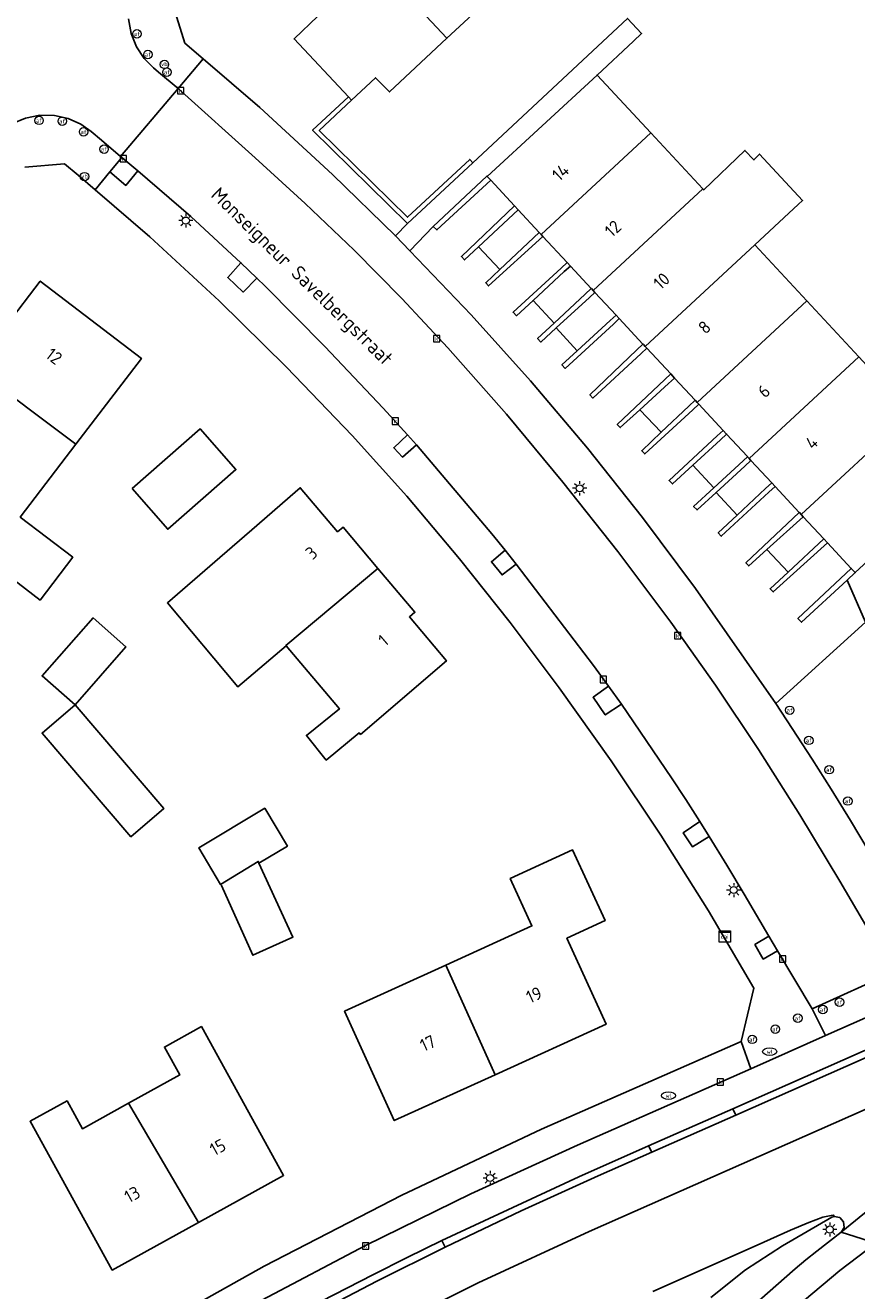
# Model space of a CAD drawing. Header units: metres. Extents: x 197147 to 199131, y 355511 to 356703.
# Tile 53 of 225: x 197670 to 197729, y 356080 to 356169. Entities that reach past the tile are written whole.
import ezdxf
from ezdxf.enums import TextEntityAlignment as Align

# ---------------------------------------------------------------- set-up
doc = ezdxf.new("R2010")
doc.units = ezdxf.units.M
for name, color, linetype in [('B-WE-GR-BEPLANTING_CULTUUR_HEESTERS-GV', 252, 'Continuous'), ('B-WE-IE-MEUBILAIR_WEGMEUBILAIR-GV', 252, 'Continuous'), ('B-WE-IE-MEUBILAIR_WEGMEUBILAIR-S', 252, 'Continuous'), ('B-WE-IE-TERREINAFSCHEIDING_KUNSTMATIG_MUUR-GV', 252, 'IE-TERREINAFSCHEIDING-KUNSTMATIG-DICHT'), ('B-WE-KL-DATA_CAI-S', 252, 'Continuous'), ('B-WE-OG-BEBOUWING-GV', 252, 'Continuous'), ('B-WE-OG-BEBOUWING_HUISNUMMER-T18', 252, 'Continuous'), ('B-WE-OG-BEBOUWING_STRAATNAAM-T35', 252, 'Continuous'), ('B-WE-OG-TERREIN_ERF-GV', 252, 'Continuous'), ('B-WE-RI-HWA_KOLK-S', 253, 'Continuous'), ('B-WE-VH-ONVERHARD-GV', 253, 'Continuous'), ('B-WE-VH-VERHARDING_ASFALT-GV', 253, 'Continuous'), ('B-WE-VH-VERHARDING_BETONSTRAATSTEEN-GV', 253, 'Continuous'), ('B-WE-VH-VERHARDING_GESLOTEN-GV', 253, 'Continuous'), ('B-WE-VH-VERHARDING_OPEN-GV', 253, 'Continuous'), ('B-WE-VH-VERHARDING_TEGEL-GV', 253, 'Continuous')]:
    doc.layers.add(name, color=color, linetype=linetype)
doc.styles.add('NLCS-ISO-M-T18', font='NLCS-ISO.ttf', dxfattribs={"height": 1.8})
doc.styles.add('NLCS-ISO-M200-T25', font='NLCS-ISO.ttf')
doc.linetypes.add('IE-TERREINAFSCHEIDING-KUNSTMATIG-DICHT', pattern='A,8,-1,[82,NLCS.SHX,S=0.75,R=90,X=0,Y=0],-1', length=10)

# ---------------------------------------------------------------- blocks, each defined once
blk = doc.blocks.new('BGT-CAIKAST-SO')
at = {"color": 0, "linetype": 'ByBlock', "lineweight": 18}
for points in [[(-2, 2), (2, 2), (2, 1.68), (-2, 1.68)], [(-2, 1.52), (2, 1.52), (2, -2), (-2, -2)]]:
    blk.add_lwpolyline(points, close=True, dxfattribs=at)
at = {"color": 0, "linetype": 'ByBlock', "lineweight": 18, "style": 'NLCS-ISO-M-T18'}
blk.add_text('cai', height=1.5, dxfattribs=at).set_placement((0, 0), align=Align.MIDDLE_CENTER)
blk = doc.blocks.new('BGT-AFSLUITPAAL-SO')
at = {"color": 0, "linetype": 'ByBlock', "lineweight": 18}
blk.add_circle((0, 0), 1.5, dxfattribs=at)
at = {"color": 0, "linetype": 'ByBlock', "lineweight": 18, "style": 'NLCS-ISO-M-T18'}
blk.add_text('af', height=1.5, dxfattribs=at).set_placement((0, 0), align=Align.MIDDLE_CENTER)
blk = doc.blocks.new('BGT-LICHTMAST-SO')
at = {"color": 0, "linetype": 'ByBlock', "lineweight": 18}
for points in [[(-1.25, 0), (-2, 0)], [(-1.41, 1.41), (-0.88, 0.88)], [(0, 2), (0, 1.25)], [(0.88, 0.88), (1.41, 1.41)], [(2, 0), (1.25, 0)], [(-1.41, -1.41), (-0.88, -0.88)], [(0, -1.25), (0, -2)], [(0.88, -0.88), (1.41, -1.41)]]:
    blk.add_lwpolyline(points, dxfattribs=at)
blk.add_circle((0, 0), 1, dxfattribs=at)
blk = doc.blocks.new('BGT-VERKEERSBORDPAAL-SO')
at = {"color": 0, "linetype": 'ByBlock', "lineweight": 18}
blk.add_circle((0, 0), 1.5, dxfattribs=at)
at = {"color": 0, "linetype": 'ByBlock', "lineweight": 18, "style": 'NLCS-ISO-M-T18'}
blk.add_text('vb', height=1.5, dxfattribs=at).set_placement((0, 0.13), align=Align.MIDDLE_CENTER)
blk = doc.blocks.new('BGT-WATERLEIDINGPUT-SO')
at = {"color": 0, "linetype": 'ByBlock', "lineweight": 18}
blk.add_ellipse((0, 0), major_axis=(2.5, 0), ratio=0.54, dxfattribs=at)
at = {"color": 0, "linetype": 'ByBlock', "lineweight": 18, "style": 'NLCS-ISO-M-T18'}
blk.add_text('wl', height=1.5, dxfattribs=at).set_placement((0, 0), align=Align.MIDDLE_CENTER)
blk = doc.blocks.new('BGT-KOLK-SO')
at = {"color": 0, "linetype": 'ByBlock', "lineweight": 18}
blk.add_lwpolyline([(-0.045, -0.045), (0.045, -0.045), (0.045, 0.045), (-0.045, 0.045)], close=True, dxfattribs=at)
at = {"color": 0, "linetype": 'ByBlock', "lineweight": 18, "style": 'NLCS-ISO-M-T18'}
blk.add_text('k', height=0.06, dxfattribs=at).set_placement((0, 0), align=Align.MIDDLE_CENTER)

msp = doc.modelspace()

# ---------------------------------------------------------------- linework, layer by layer
at = {"layer": 'B-WE-GR-BEPLANTING_CULTUUR_HEESTERS-GV', "flags": 128}
for points in [[(197677.947, 356159.186), (197676.81, 356160.136), (197675.964, 356159.115), (197677.088, 356158.157), (197677.947, 356159.186)], [(197686.355, 356151.615), (197685.233, 356152.694), (197684.297, 356151.66), (197685.385, 356150.625), (197686.355, 356151.615)], [(197697.633, 356139.819), (197696.993, 356140.537), (197696.033, 356139.618), (197696.644, 356138.954), (197697.633, 356139.819)], [(197704.685, 356131.397), (197703.901, 356132.38), (197702.935, 356131.559), (197703.685, 356130.626), (197704.685, 356131.397)], [(197712.133, 356121.491), (197711.218, 356122.776), (197710.126, 356121.979), (197710.982, 356120.735), (197712.133, 356121.491)], [(197723.166, 356104.069), (197722.553, 356105.103), (197721.559, 356104.499), (197722.153, 356103.478), (197723.166, 356104.069)]]:
    msp.add_lwpolyline(points, dxfattribs=at)
at = {"layer": 'B-WE-IE-MEUBILAIR_WEGMEUBILAIR-GV', "flags": 128}
for points in [[(197675.964, 356159.115), (197677.088, 356158.157), (197677.947, 356159.186), (197676.81, 356160.136), (197675.964, 356159.115)], [(197686.355, 356151.615), (197685.233, 356152.694), (197684.297, 356151.66), (197685.385, 356150.625), (197686.355, 356151.615)], [(197697.633, 356139.819), (197696.993, 356140.537), (197696.033, 356139.618), (197696.644, 356138.954), (197697.633, 356139.819)], [(197703.901, 356132.38), (197702.935, 356131.559), (197703.685, 356130.626), (197704.685, 356131.397), (197703.901, 356132.38)], [(197711.218, 356122.776), (197710.126, 356121.979), (197710.982, 356120.735), (197712.133, 356121.491), (197711.218, 356122.776)], [(197718.323, 356112.134), (197717.658, 356113.195), (197716.498, 356112.405), (197717.14, 356111.412), (197718.323, 356112.134)], [(197723.166, 356104.069), (197722.553, 356105.103), (197721.559, 356104.499), (197722.153, 356103.478), (197723.166, 356104.069)]]:
    msp.add_lwpolyline(points, dxfattribs=at)
at = {"layer": 'B-WE-IE-TERREINAFSCHEIDING_KUNSTMATIG_MUUR-GV', "ltscale": 0.2, "flags": 128}
for points in [[(197701.616, 356159.766), (197701.398, 356160), (197697.009, 356155.905), (197690.762, 356162.048), (197693.052, 356164.189), (197692.834, 356164.421), (197690.299, 356162.054), (197697.003, 356155.462), (197701.616, 356159.766)], [(197702.882, 356158.53), (197702.634, 356158.797), (197702.616, 356158.817), (197698.819, 356155.265), (197699.084, 356155.012), (197702.882, 356158.53)], [(197702.03, 356153.822), (197704.822, 356156.441), (197704.576, 356156.706), (197700.809, 356153.135), (197701.041, 356152.894), (197702.03, 356153.822)], [(197706.32, 356154.828), (197703.535, 356152.218), (197702.532, 356151.279), (197702.738, 356151.062), (197706.569, 356154.56), (197706.452, 356154.686), (197706.32, 356154.828)], [(197707.861, 356152.305), (197704.47, 356149.198), (197704.703, 356148.949), (197705.88, 356150.034), (197708.084, 356152.066), (197708.516, 356152.464), (197708.294, 356152.703), (197707.861, 356152.305)], [(197709.993, 356150.874), (197709.565, 356150.475), (197707.364, 356148.424), (197706.198, 356147.338), (197706.426, 356147.089), (197707.52, 356148.092), (197709.86, 356150.239), (197710.25, 356150.597), (197710.129, 356150.727), (197710.002, 356150.864), (197709.993, 356150.874)], [(197711.562, 356148.364), (197711.973, 356148.742), (197711.743, 356148.99), (197711.334, 356148.615), (197709.003, 356146.476), (197707.922, 356145.484), (197708.149, 356145.221), (197711.562, 356148.364)], [(197713.217, 356146.541), (197709.892, 356143.359), (197710.094, 356143.124), (197713.51, 356146.277), (197713.915, 356146.651), (197713.811, 356146.763), (197713.807, 356146.768), (197713.675, 356146.91), (197713.641, 356146.947), (197713.217, 356146.541)], [(197713.424, 356142.305), (197715.444, 356144.155), (197715.871, 356144.546), (197715.605, 356144.832), (197715.187, 356144.437), (197711.831, 356141.267), (197712.041, 356141.038), (197713.424, 356142.305)], [(197717.329, 356142.977), (197716.893, 356142.564), (197714.939, 356140.709), (197713.565, 356139.405), (197713.769, 356139.18), (197717.178, 356142.303), (197717.598, 356142.687), (197717.54, 356142.75), (197717.484, 356142.81), (197717.348, 356142.957), (197717.329, 356142.977)], [(197717.177, 356138.395), (197719.124, 356140.186), (197719.554, 356140.581), (197719.307, 356140.847), (197718.881, 356140.451), (197715.496, 356137.31), (197715.722, 356137.057), (197717.177, 356138.395)], [(197718.819, 356136.464), (197720.84, 356138.322), (197721.278, 356138.725), (197721.257, 356138.748), (197721.161, 356138.851), (197721.035, 356138.986), (197718.66, 356136.791), (197717.219, 356135.459), (197717.466, 356135.22), (197718.819, 356136.464)], [(197722.316, 356136.735), (197720.315, 356134.864), (197718.962, 356133.599), (197719.181, 356133.366), (197722.552, 356136.481), (197722.988, 356136.884), (197722.75, 356137.14), (197722.316, 356136.735)], [(197722.407, 356132.423), (197724.98, 356134.739), (197724.838, 356134.892), (197724.706, 356135.034), (197724.697, 356135.044), (197724.266, 356134.638), (197720.928, 356131.49), (197721.124, 356131.269), (197722.407, 356132.423)], [(197726.687, 356132.901), (197726.418, 356133.191), (197723.897, 356130.831), (197722.632, 356129.647), (197722.853, 356129.425), (197726.687, 356132.901)], [(197728.085, 356130.263), (197728.648, 356130.79), (197728.373, 356131.086), (197724.595, 356127.559), (197724.84, 356127.284), (197728.085, 356130.263)]]:
    msp.add_lwpolyline(points, dxfattribs=at)
at = {"layer": 'B-WE-OG-BEBOUWING-GV', "flags": 128}
for points in [[(197692.834, 356164.421), (197693.052, 356164.189), (197694.736, 356165.769), (197695.72, 356164.765), (197699.793, 356168.566), (197692.576, 356176.281), (197692.459, 356176.172), (197690.833, 356174.651), (197690.583, 356174.417), (197688.8, 356172.749), (197688.486, 356172.455), (197690.66, 356170.121), (197688.984, 356168.52), (197692.834, 356164.421)], [(197699.793, 356168.566), (197703.744, 356172.254)], [(197714.193, 356161.876), (197710.406, 356165.956), (197702.634, 356158.797), (197702.882, 356158.53), (197704.576, 356156.706), (197704.822, 356156.441), (197706.32, 356154.828), (197706.452, 356154.686)], [(197709.993, 356150.874), (197710.002, 356150.864), (197710.129, 356150.727), (197717.868, 356157.915), (197714.193, 356161.876), (197706.452, 356154.686), (197706.569, 356154.56), (197706.572, 356154.556), (197708.294, 356152.703), (197708.516, 356152.464), (197709.993, 356150.874)], [(197721.543, 356153.955), (197723.95, 356156.191), (197724.624, 356156.812), (197724.931, 356157.095), (197721.893, 356160.374), (197721.487, 356159.966), (197720.856, 356160.637), (197717.939, 356157.838), (197717.868, 356157.915)], [(197725.219, 356149.994), (197721.543, 356153.955), (197713.807, 356146.768), (197713.811, 356146.763), (197713.915, 356146.651), (197715.605, 356144.832), (197715.871, 356144.546), (197717.329, 356142.977), (197717.348, 356142.957), (197717.484, 356142.81)], [(197673.561, 356139.865), (197678.198, 356145.93), (197671.05, 356151.396), (197666.345, 356145.268), (197673.561, 356139.865)], [(197710.129, 356150.727), (197710.25, 356150.597), (197711.743, 356148.99), (197711.973, 356148.742), (197713.641, 356146.947), (197713.675, 356146.91), (197713.807, 356146.768)], [(197719.307, 356140.847), (197719.554, 356140.581), (197721.028, 356138.994), (197721.035, 356138.986), (197721.161, 356138.851), (197728.894, 356146.034), (197725.219, 356149.994), (197717.484, 356142.81), (197717.54, 356142.75), (197717.598, 356142.687), (197719.307, 356140.847)], [(197721.161, 356138.851), (197721.257, 356138.748), (197721.278, 356138.725), (197722.75, 356137.14), (197722.988, 356136.884), (197724.697, 356135.044), (197724.706, 356135.034), (197724.838, 356134.892), (197732.57, 356142.073), (197728.894, 356146.034)], [(197666.345, 356145.268), (197661.643, 356139.144), (197667.617, 356134.589), (197666.15, 356132.61), (197671.031, 356128.852), (197673.345, 356131.878), (197669.628, 356134.721), (197673.561, 356139.865)], [(197724.838, 356134.892), (197724.98, 356134.739), (197726.418, 356133.191), (197726.687, 356132.901), (197728.373, 356131.086), (197728.648, 356130.79), (197736.398, 356137.948), (197732.57, 356142.073)], [(197677.536, 356136.736), (197680.055, 356133.857), (197684.872, 356138.071), (197682.353, 356140.95), (197677.536, 356136.736)], [(197686.356, 356134.133), (197683.389, 356131.56), (197680.031, 356128.647), (197685.01, 356122.73), (197688.427, 356125.606), (197688.403, 356125.633), (197694.914, 356131.088), (197692.45, 356134.009), (197692.065, 356133.682), (197689.426, 356136.795), (197688.699, 356136.164), (197686.356, 356134.133)], [(197688.427, 356125.606), (197692.191, 356121.156), (197689.861, 356119.282), (197691.259, 356117.544), (197693.581, 356119.477), (197693.688, 356119.352), (197699.751, 356124.553), (197697.137, 356127.666), (197697.526, 356127.99), (197694.914, 356131.088)], [(197673.51, 356121.444), (197677.105, 356125.54), (197674.776, 356127.585), (197671.18, 356123.489), (197673.51, 356121.444)], [(197671.181, 356119.451), (197677.45, 356112.125), (197679.78, 356114.118), (197673.51, 356121.444), (197671.181, 356119.451)], [(197686.504, 356110.261), (197688.511, 356111.465), (197686.91, 356114.131), (197682.246, 356111.331), (197683.796, 356108.75)], [(197703.197, 356095.298), (197711.044, 356098.864), (197708.274, 356104.953), (197710.969, 356106.197), (197708.67, 356111.191), (197704.264, 356109.163), (197705.803, 356105.82), (197699.708, 356103.044)], [(197683.796, 356108.75), (197683.847, 356108.665), (197686.078, 356103.748), (197688.91, 356105.033), (197686.504, 356110.261), (197686.449, 356110.381), (197683.796, 356108.75)], [(197699.708, 356103.044), (197692.559, 356099.788), (197696.072, 356092.059), (197703.197, 356095.298), (197699.708, 356103.044)], [(197682.24, 356084.859), (197688.249, 356088.179), (197682.436, 356098.699), (197679.819, 356097.253), (197680.907, 356095.284), (197677.289, 356093.285)], [(197677.289, 356093.285), (197674.027, 356091.483), (197672.939, 356093.452), (197670.328, 356092.009), (197676.141, 356081.489), (197682.24, 356084.859), (197677.289, 356093.285)]]:
    msp.add_lwpolyline(points, dxfattribs=at)
at = {"layer": 'B-WE-OG-TERREIN_ERF-GV', "flags": 128}
for points in [[(197696.144, 356154.588), (197697.003, 356155.462), (197690.299, 356162.054), (197692.834, 356164.421), (197688.984, 356168.52), (197690.66, 356170.121), (197688.486, 356172.455), (197684.951, 356176.273), (197684.731, 356176.515), (197682.644, 356174.23), (197680.226, 356171.557), (197681.266, 356168.221), (197682.562, 356167.107), (197686.559, 356163.669), (197691.696, 356158.94), (197696.144, 356154.588)], [(197703.744, 356172.254), (197699.793, 356168.566), (197695.72, 356164.765), (197694.736, 356165.769), (197693.052, 356164.189), (197690.762, 356162.048), (197697.009, 356155.905), (197701.398, 356160), (197701.616, 356159.766), (197712.55, 356169.959), (197713.552, 356168.889), (197712.969, 356168.345), (197710.406, 356165.956), (197714.193, 356161.876), (197717.868, 356157.915), (197717.939, 356157.838), (197720.856, 356160.637), (197721.487, 356159.966), (197721.893, 356160.374), (197724.931, 356157.095), (197724.624, 356156.812), (197723.95, 356156.191), (197721.543, 356153.955), (197725.219, 356149.994), (197728.894, 356146.034)], [(197677.329, 356076.43), (197686.873, 356081.774), (197696.595, 356086.786), (197706.478, 356091.458), (197720.579, 356097.654), (197721.489, 356101.431), (197718.282, 356106.882), (197714.914, 356112.235), (197711.393, 356117.489), (197707.73, 356122.644), (197704.261, 356127.257), (197700.67, 356131.775), (197696.947, 356136.186), (197693.085, 356140.475), (197688.461, 356145.303), (197683.697, 356149.991), (197678.786, 356154.526), (197674.921, 356157.857), (197673.722, 356158.89), (197672.756, 356159.694), (197669.952, 356159.446)], [(197673.561, 356139.865), (197669.628, 356134.721), (197673.345, 356131.878), (197671.031, 356128.852), (197666.15, 356132.61), (197667.617, 356134.589), (197661.643, 356139.144), (197666.345, 356145.268), (197671.05, 356151.396), (197678.198, 356145.93), (197673.561, 356139.865)], [(197677.536, 356136.736), (197682.353, 356140.95), (197684.872, 356138.071), (197680.055, 356133.857), (197677.536, 356136.736)], [(197736.398, 356137.948), (197728.648, 356130.79), (197728.085, 356130.263), (197729.374, 356127.301), (197738.595, 356135.483), (197736.398, 356137.948)], [(197683.389, 356131.56), (197686.356, 356134.133), (197688.699, 356136.164), (197689.426, 356136.795), (197692.065, 356133.682), (197692.45, 356134.009), (197694.914, 356131.088), (197697.526, 356127.99), (197697.137, 356127.666), (197699.751, 356124.553), (197693.688, 356119.352), (197693.581, 356119.477), (197691.259, 356117.544), (197689.861, 356119.282), (197692.191, 356121.156), (197688.427, 356125.606), (197685.01, 356122.73), (197680.031, 356128.647), (197683.389, 356131.56)], [(197673.51, 356121.444), (197671.18, 356123.489), (197674.776, 356127.585), (197677.105, 356125.54), (197673.51, 356121.444)], [(197677.45, 356112.125), (197671.181, 356119.451), (197673.51, 356121.444), (197679.78, 356114.118), (197677.45, 356112.125)], [(197686.504, 356110.261), (197688.91, 356105.033), (197686.078, 356103.748), (197683.847, 356108.665), (197683.796, 356108.75), (197682.246, 356111.331), (197686.91, 356114.131), (197688.511, 356111.465), (197686.504, 356110.261)], [(197703.197, 356095.298), (197696.072, 356092.059), (197692.559, 356099.788), (197699.708, 356103.044), (197705.803, 356105.82), (197704.264, 356109.163), (197708.67, 356111.191), (197710.969, 356106.197), (197708.274, 356104.953), (197711.044, 356098.864), (197703.197, 356095.298)], [(197682.24, 356084.859), (197676.141, 356081.489), (197670.328, 356092.009), (197672.939, 356093.452), (197674.027, 356091.483), (197677.289, 356093.285), (197680.907, 356095.284), (197679.819, 356097.253), (197682.436, 356098.699), (197688.249, 356088.179), (197682.24, 356084.859)]]:
    msp.add_lwpolyline(points, dxfattribs=at)
at = {"layer": 'B-WE-VH-ONVERHARD-GV', "flags": 128}
msp.add_lwpolyline([(197718.323, 356112.134), (197717.658, 356113.195), (197716.498, 356112.405), (197717.14, 356111.412), (197718.323, 356112.134)], dxfattribs=at)
at = {"layer": 'B-WE-VH-VERHARDING_ASFALT-GV', "flags": 128}
for points in [[(197725.6, 356099.964), (197731.331, 356102.54), (197727.555, 356108.987), (197724.737, 356113.672), (197721.811, 356118.289), (197718.77, 356122.832), (197715.608, 356127.292), (197711.863, 356132.292), (197707.994, 356137.197), (197703.994, 356141.997), (197699.861, 356146.682), (197696.594, 356150.177), (197693.226, 356153.575), (197689.772, 356156.885), (197686.245, 356160.118), (197680.79, 356165.009), (197676.73, 356160.202), (197676.81, 356160.136), (197677.947, 356159.186), (197681.685, 356155.963), (197685.233, 356152.694), (197686.355, 356151.615), (197686.938, 356151.045), (197691.171, 356146.779), (197695.295, 356142.407), (197696.993, 356140.537), (197697.633, 356139.819), (197702.975, 356133.527), (197703.901, 356132.38), (197704.685, 356131.397), (197710.155, 356124.238), (197711.218, 356122.776), (197712.133, 356121.491), (197715.672, 356116.287), (197716.672, 356114.744), (197717.658, 356113.195), (197718.323, 356112.134), (197719.568, 356110.11), (197720.79, 356108.075), (197722.553, 356105.103), (197723.166, 356104.069), (197725.6, 356099.964)], [(197690.92, 356079.289), (197694.545, 356081.166), (197696.978, 356082.39), (197699.423, 356083.591), (197709.122, 356088.091), (197714.039, 356090.264), (197720.008, 356092.902), (197734.329, 356099.235), (197733.493, 356101.153), (197732.203, 356100.58), (197726.557, 356098.073), (197721.27, 356095.725), (197709.022, 356090.32), (197701.483, 356086.873), (197694.041, 356083.222), (197686.703, 356079.366)], [(197734.526, 356098.784), (197720.203, 356092.453), (197714.264, 356089.83), (197710.471, 356088.155), (197705.04, 356085.691), (197699.658, 356083.122), (197694.826, 356080.701), (197691.179, 356078.808), (197686.761, 356076.436), (197683.686, 356074.731), (197680.628, 356072.99), (197677.173, 356070.967), (197674.586, 356069.409), (197670.347, 356066.763), (197668.229, 356065.404), (197666.123, 356064.026), (197662.791, 356061.791)], [(197664.85, 356059.108), (197671.958, 356063.84), (197679.212, 356068.344), (197686.683, 356072.663), (197694.285, 356076.746), (197702.009, 356080.594), (197709.845, 356084.209), (197735.858, 356095.729)], [(197730.115, 356083.388), (197730.977, 356084.003), (197730.896, 356084.196), (197732.712, 356085.287), (197737.357, 356087.399), (197737.44, 356087.254), (197739.216, 356088.027), (197738.366, 356089.977), (197732.296, 356087.302), (197730.529, 356086.409), (197729.307, 356085.504), (197727.652, 356084.168)], [(197714.353, 356079.98), (197721.718, 356083.247), (197724.064, 356084.317), (197725.377, 356084.866), (197726.357, 356085.223), (197726.951, 356085.356), (197727.13, 356085.386), (197727.152, 356085.282), (197727.549, 356085.211), (197727.823, 356084.914), (197727.863, 356084.512), (197727.652, 356084.168)], [(197673.563, 356047.687), (197709.556, 356068.288), (197710.44, 356068.809), (197716.295, 356072.162), (197717.923, 356073.208), (197719.437, 356074.414), (197725.059, 356079.378), (197727.562, 356081.472), (197730.115, 356083.388), (197727.652, 356084.168), (197725.931, 356082.84), (197725.156, 356082.223), (197724.402, 356081.581), (197717.73, 356075.714), (197716.576, 356074.798), (197715.336, 356074.002), (197675.23, 356051.041), (197673.859, 356050.425), (197672.424, 356049.979), (197671.987, 356049.954)]]:
    msp.add_lwpolyline(points, dxfattribs=at)
at = {"layer": 'B-WE-VH-VERHARDING_BETONSTRAATSTEEN-GV', "flags": 128}
for points in [[(197669.078, 356162.53), (197670.006, 356162.923), (197671.016, 356163.122), (197672.046, 356163.107), (197673.029, 356162.885), (197673.911, 356162.489), (197674.656, 356161.966), (197675.37, 356161.359), (197676.73, 356160.202), (197680.79, 356165.009), (197679.397, 356166.177), (197679.048, 356166.47), (197678.397, 356167.128), (197677.852, 356167.947), (197677.467, 356168.899), (197677.283, 356169.932)], [(197718.449, 356079.559), (197720.884, 356081.51), (197723.501, 356083.209), (197726.994, 356085.236), (197727.152, 356085.282), (197727.13, 356085.386), (197726.951, 356085.356), (197726.357, 356085.223), (197725.377, 356084.866), (197724.064, 356084.317), (197721.718, 356083.247), (197714.353, 356079.98)]]:
    msp.add_lwpolyline(points, dxfattribs=at)
at = {"layer": 'B-WE-VH-VERHARDING_GESLOTEN-GV', "flags": 128}
msp.add_lwpolyline([(197690.92, 356079.289), (197691.179, 356078.808), (197694.826, 356080.701), (197699.658, 356083.122), (197699.423, 356083.591), (197696.978, 356082.39), (197694.545, 356081.166), (197690.92, 356079.289)], dxfattribs=at)
at = {"layer": 'B-WE-VH-VERHARDING_OPEN-GV', "flags": 128}
for points in [[(197698.819, 356155.265), (197702.616, 356158.817), (197702.634, 356158.797), (197710.406, 356165.956), (197712.969, 356168.345), (197713.552, 356168.889), (197712.55, 356169.959), (197701.616, 356159.766), (197697.003, 356155.462), (197696.144, 356154.588), (197697.176, 356153.544), (197698.819, 356155.265)], [(197702.03, 356153.822), (197701.041, 356152.894), (197700.809, 356153.135), (197704.576, 356156.706), (197702.882, 356158.53), (197699.084, 356155.012), (197698.819, 356155.265)], [(197704.822, 356156.441), (197702.03, 356153.822), (197703.535, 356152.218), (197706.32, 356154.828), (197704.822, 356156.441)], [(197705.88, 356150.034), (197704.703, 356148.949), (197704.47, 356149.198), (197707.861, 356152.305), (197708.294, 356152.703), (197706.572, 356154.556), (197706.569, 356154.56), (197702.738, 356151.062), (197702.532, 356151.279), (197703.535, 356152.218)], [(197697.176, 356153.544), (197701.51, 356149.008), (197705.693, 356144.359), (197709.723, 356139.577), (197713.608, 356134.676), (197717.358, 356129.671), (197723.026, 356121.544)], [(197709.565, 356150.475), (197709.993, 356150.874), (197708.516, 356152.464), (197708.084, 356152.066), (197705.88, 356150.034), (197707.364, 356148.424), (197709.565, 356150.475)], [(197709.86, 356150.239), (197707.52, 356148.092), (197709.003, 356146.476), (197711.334, 356148.615), (197711.743, 356148.99), (197710.25, 356150.597), (197709.86, 356150.239)], [(197707.52, 356148.092), (197706.426, 356147.089), (197706.198, 356147.338), (197707.364, 356148.424)], [(197713.424, 356142.305), (197712.041, 356141.038), (197711.831, 356141.267), (197715.187, 356144.437), (197715.605, 356144.832), (197713.915, 356146.651), (197713.51, 356146.277), (197710.094, 356143.124), (197709.892, 356143.359), (197713.217, 356146.541), (197713.641, 356146.947), (197711.973, 356148.742), (197711.562, 356148.364), (197708.149, 356145.221), (197707.922, 356145.484), (197709.003, 356146.476)], [(197713.424, 356142.305), (197714.939, 356140.709), (197716.893, 356142.564), (197717.329, 356142.977), (197715.871, 356144.546), (197715.444, 356144.155), (197713.424, 356142.305)], [(197717.177, 356138.395), (197715.722, 356137.057), (197715.496, 356137.31), (197718.881, 356140.451), (197719.307, 356140.847), (197717.598, 356142.687), (197717.178, 356142.303), (197713.769, 356139.18), (197713.565, 356139.405), (197714.939, 356140.709)], [(197719.124, 356140.186), (197717.177, 356138.395), (197718.66, 356136.791), (197721.035, 356138.986), (197721.028, 356138.994), (197719.554, 356140.581), (197719.124, 356140.186)], [(197720.84, 356138.322), (197718.819, 356136.464), (197720.315, 356134.864), (197722.316, 356136.735), (197722.75, 356137.14), (197721.278, 356138.725), (197720.84, 356138.322)], [(197718.819, 356136.464), (197717.466, 356135.22), (197717.219, 356135.459), (197718.66, 356136.791)], [(197722.407, 356132.423), (197721.124, 356131.269), (197720.928, 356131.49), (197724.266, 356134.638), (197724.697, 356135.044), (197722.988, 356136.884), (197722.552, 356136.481), (197719.181, 356133.366), (197718.962, 356133.599), (197720.315, 356134.864)], [(197723.897, 356130.831), (197726.418, 356133.191), (197724.98, 356134.739), (197722.407, 356132.423), (197723.897, 356130.831)], [(197729.374, 356127.301), (197728.085, 356130.263), (197724.84, 356127.284), (197724.595, 356127.559), (197728.373, 356131.086), (197726.687, 356132.901), (197722.853, 356129.425), (197722.632, 356129.647), (197723.897, 356130.831)], [(197735.28, 356113.593), (197734.245, 356115.955), (197733.239, 356118.252), (197732.222, 356120.573), (197731.225, 356122.848), (197729.929, 356125.806), (197729.984, 356125.83), (197730.018, 356125.845), (197729.984, 356125.921), (197729.374, 356127.301), (197723.026, 356121.544), (197724.192, 356119.781), (197725.599, 356117.609), (197726.948, 356115.474), (197728.308, 356113.265), (197729.627, 356111.067), (197730.885, 356108.915), (197732.132, 356106.728), (197732.677, 356106.969), (197734.503, 356107.779), (197737.287, 356109.012), (197736.29, 356111.287), (197735.28, 356113.593)], [(197720.203, 356092.453), (197734.526, 356098.784), (197734.329, 356099.235), (197720.008, 356092.902)], [(197714.264, 356089.83), (197720.203, 356092.453), (197720.008, 356092.902), (197714.039, 356090.264), (197714.264, 356089.83)], [(197714.039, 356090.264), (197709.122, 356088.091), (197699.423, 356083.591), (197699.658, 356083.122), (197705.04, 356085.691), (197710.471, 356088.155), (197714.264, 356089.83)]]:
    msp.add_lwpolyline(points, dxfattribs=at)
at = {"layer": 'B-WE-VH-VERHARDING_TEGEL-GV', "flags": 128}
for points in [[(197677.283, 356169.932), (197677.467, 356168.899), (197677.852, 356167.947), (197678.397, 356167.128), (197679.048, 356166.47), (197679.397, 356166.177), (197680.79, 356165.009), (197682.562, 356167.107), (197681.266, 356168.221), (197680.226, 356171.557)], [(197729.627, 356111.067), (197728.308, 356113.265), (197726.948, 356115.474), (197725.599, 356117.609), (197724.192, 356119.781), (197723.026, 356121.544), (197717.358, 356129.671), (197713.608, 356134.676), (197709.723, 356139.577), (197705.693, 356144.359), (197701.51, 356149.008), (197697.176, 356153.544), (197696.144, 356154.588), (197691.696, 356158.94), (197686.559, 356163.669), (197682.562, 356167.107)], [(197680.79, 356165.009), (197686.245, 356160.118), (197689.772, 356156.885), (197693.226, 356153.575), (197696.594, 356150.177), (197699.861, 356146.682), (197703.994, 356141.997), (197707.994, 356137.197), (197711.863, 356132.292), (197715.608, 356127.292), (197718.77, 356122.832), (197721.811, 356118.289), (197724.737, 356113.672), (197727.555, 356108.987), (197731.331, 356102.54)], [(197675.964, 356159.115), (197676.81, 356160.136), (197676.73, 356160.202), (197675.37, 356161.359), (197674.656, 356161.966), (197673.911, 356162.489), (197673.029, 356162.885), (197672.046, 356163.107), (197671.016, 356163.122), (197670.006, 356162.923), (197669.078, 356162.53)], [(197669.952, 356159.446), (197672.756, 356159.694), (197673.722, 356158.89), (197674.921, 356157.857)], [(197725.6, 356099.964), (197723.166, 356104.069), (197722.153, 356103.478), (197721.559, 356104.499), (197722.553, 356105.103), (197720.79, 356108.075), (197719.568, 356110.11), (197718.323, 356112.134), (197717.14, 356111.412), (197716.498, 356112.405), (197717.658, 356113.195), (197716.672, 356114.744), (197715.672, 356116.287), (197712.133, 356121.491), (197710.982, 356120.735), (197710.126, 356121.979), (197711.218, 356122.776), (197710.155, 356124.238), (197704.685, 356131.397), (197703.685, 356130.626), (197702.935, 356131.559), (197703.901, 356132.38), (197702.975, 356133.527), (197697.633, 356139.819), (197696.644, 356138.954), (197696.033, 356139.618), (197696.993, 356140.537), (197695.295, 356142.407), (197691.171, 356146.779), (197686.938, 356151.045), (197686.355, 356151.615), (197685.385, 356150.625), (197684.297, 356151.66), (197685.233, 356152.694), (197681.685, 356155.963), (197677.947, 356159.186), (197677.088, 356158.157), (197675.964, 356159.115), (197674.921, 356157.857), (197678.786, 356154.526), (197683.697, 356149.991), (197688.461, 356145.303), (197693.085, 356140.475), (197696.947, 356136.186), (197700.67, 356131.775), (197704.261, 356127.257), (197707.73, 356122.644), (197711.393, 356117.489), (197714.914, 356112.235), (197718.282, 356106.882), (197721.489, 356101.431), (197720.579, 356097.654), (197721.27, 356095.725), (197726.557, 356098.073)], [(197731.331, 356102.54), (197725.6, 356099.964), (197726.557, 356098.073), (197732.203, 356100.58), (197731.331, 356102.54)], [(197720.579, 356097.654), (197706.478, 356091.458), (197696.595, 356086.786), (197686.873, 356081.774), (197677.329, 356076.43), (197667.981, 356070.764), (197656.707, 356063.233)], [(197661.352, 356063.901), (197663.137, 356065.11), (197664.931, 356066.307), (197672.141, 356070.907), (197679.477, 356075.304), (197686.703, 356079.366), (197694.041, 356083.222), (197701.483, 356086.873), (197709.022, 356090.32), (197721.27, 356095.725)], [(197717.73, 356075.714), (197724.402, 356081.581), (197725.156, 356082.223), (197725.931, 356082.84), (197727.652, 356084.168), (197727.863, 356084.512), (197727.823, 356084.914), (197727.549, 356085.211), (197727.152, 356085.282)], [(197727.152, 356085.282), (197726.994, 356085.236), (197723.501, 356083.209), (197720.884, 356081.51), (197718.449, 356079.559)], [(197734.22, 356080.022), (197733.704, 356081.24), (197733.357, 356082.025), (197732.898, 356082.759), (197732.339, 356083.421), (197731.698, 356083.992), (197731.339, 356084.118), (197730.977, 356084.003), (197730.115, 356083.388), (197727.562, 356081.472), (197725.059, 356079.378), (197719.437, 356074.414), (197717.923, 356073.208), (197716.295, 356072.162), (197710.44, 356068.809), (197709.556, 356068.288), (197673.563, 356047.687), (197672.142, 356046.873), (197671.458, 356046.472), (197670.893, 356046.141), (197675.559, 356046.507), (197696.367, 356058.434), (197696.39, 356058.389)]]:
    msp.add_lwpolyline(points, dxfattribs=at)

# ---------------------------------------------------------------- block references
at = {"layer": 'B-WE-IE-MEUBILAIR_WEGMEUBILAIR-S'}
for name, p, xscale, yscale, zscale in [('BGT-AFSLUITPAAL-SO', (197677.885, 356168.879), 0.2, 0.2, 0.2), ('BGT-AFSLUITPAAL-SO', (197678.661, 356167.413), 0.2, 0.2, 0.2), ('BGT-VERKEERSBORDPAAL-SO', (197679.821, 356166.714), 0.2, 0.2, 0.2), ('BGT-AFSLUITPAAL-SO', (197680.001, 356166.167), 0.2, 0.2, 0.2), ('BGT-AFSLUITPAAL-SO', (197670.962, 356162.755), 0.2, 0.2, 0.2), ('BGT-AFSLUITPAAL-SO', (197672.604, 356162.694), 0.2, 0.2, 0.2), ('BGT-AFSLUITPAAL-SO', (197674.113, 356161.946), 0.2, 0.2, 0.2), ('BGT-AFSLUITPAAL-SO', (197675.554, 356160.722), 0.2, 0.2, 0.2), ('BGT-VERKEERSBORDPAAL-SO', (197674.173, 356158.781), 0.2, 0.2, 0.2), ('BGT-LICHTMAST-SO', (197681.336, 356155.676), 0.25, 0.25, 0.25), ('BGT-LICHTMAST-SO', (197709.171, 356136.75), 0.25, 0.25, 0.25), ('BGT-AFSLUITPAAL-SO', (197724.02, 356121.06), 0.2, 0.2, 0.2), ('BGT-AFSLUITPAAL-SO', (197725.368, 356118.934), 0.2, 0.2, 0.2), ('BGT-AFSLUITPAAL-SO', (197726.811, 356116.862), 0.2, 0.2, 0.2), ('BGT-AFSLUITPAAL-SO', (197728.128, 356114.644), 0.2, 0.2, 0.2), ('BGT-LICHTMAST-SO', (197720.06, 356108.353), 0.25, 0.25, 0.25), ('BGT-AFSLUITPAAL-SO', (197727.533, 356100.432), 0.2, 0.2, 0.2), ('BGT-AFSLUITPAAL-SO', (197726.362, 356099.91), 0.2, 0.2, 0.2), ('BGT-AFSLUITPAAL-SO', (197723.001, 356098.525), 0.2, 0.2, 0.2), ('BGT-AFSLUITPAAL-SO', (197724.589, 356099.295), 0.2, 0.2, 0.2), ('BGT-AFSLUITPAAL-SO', (197721.372, 356097.798), 0.2, 0.2, 0.2), ('BGT-WATERLEIDINGPUT-SO', (197722.602, 356096.934), 0.2, 0.2, 0.2), ('BGT-WATERLEIDINGPUT-SO', (197715.451, 356093.825), 0.2, 0.2, 0.2), ('BGT-LICHTMAST-SO', (197702.844, 356087.997), 0.25, 0.25, 0.25), ('BGT-LICHTMAST-SO', (197726.848, 356084.361), 0.25, 0.25, 0.25)]:
    msp.add_blockref(name, p, dxfattribs=dict(at, xscale=xscale, yscale=yscale, zscale=zscale))
at = {"layer": 'B-WE-KL-DATA_CAI-S', "xscale": 0.2, "yscale": 0.2, "zscale": 0.2}
msp.add_blockref('BGT-CAIKAST-SO', (197719.43, 356105.065), dxfattribs=at)
at = {"layer": 'B-WE-RI-HWA_KOLK-S', "xscale": 5, "yscale": 5, "zscale": 5}
for p in [(197680.963, 356164.849), (197676.919, 356160.057), (197699.068, 356147.32), (197696.134, 356141.498), (197716.1, 356126.329), (197710.853, 356123.237), (197723.521, 356103.488), (197719.106, 356094.788), (197694.041, 356083.203)]:
    msp.add_blockref('BGT-KOLK-SO', p, dxfattribs=at)

# ---------------------------------------------------------------- texts
at = {"layer": 'B-WE-OG-BEBOUWING_HUISNUMMER-T18', "char_height": 0.9, "attachment_point": 5, "style": 'NLCS-ISO-M200-T25'}
for s, insert, rotation in [('14', (197707.826, 356159.085), 42.9), ('12', (197711.523, 356155.104), 42.9), ('10', (197714.961, 356151.403), 42.9), ('8', (197717.997, 356148.134), 42.9), ('12', (197672.018, 356146.088), 322.5), ('6', (197722.193, 356143.617), 42.9), ('4', (197725.57, 356139.981), 42.9), ('3', (197690.214, 356132.184), 40.9), ('1', (197695.294, 356126), 40.6), ('19', (197705.949, 356100.942), 24.4), ('17', (197698.431, 356097.525), 24.4), ('15', (197683.593, 356090.177), 28.9), ('13', (197677.549, 356086.837), 28.9)]:
    msp.add_mtext(s, dxfattribs=dict(at, insert=insert, rotation=rotation))
at = {"layer": 'B-WE-OG-BEBOUWING_STRAATNAAM-T35', "insert": (197689.453, 356151.631), "char_height": 1, "attachment_point": 5, "rotation": 315.7, "style": 'NLCS-ISO-M200-T25'}
msp.add_mtext('Monseigneur Savelbergstraat', dxfattribs=at)

doc.saveas('drawing.dxf')
